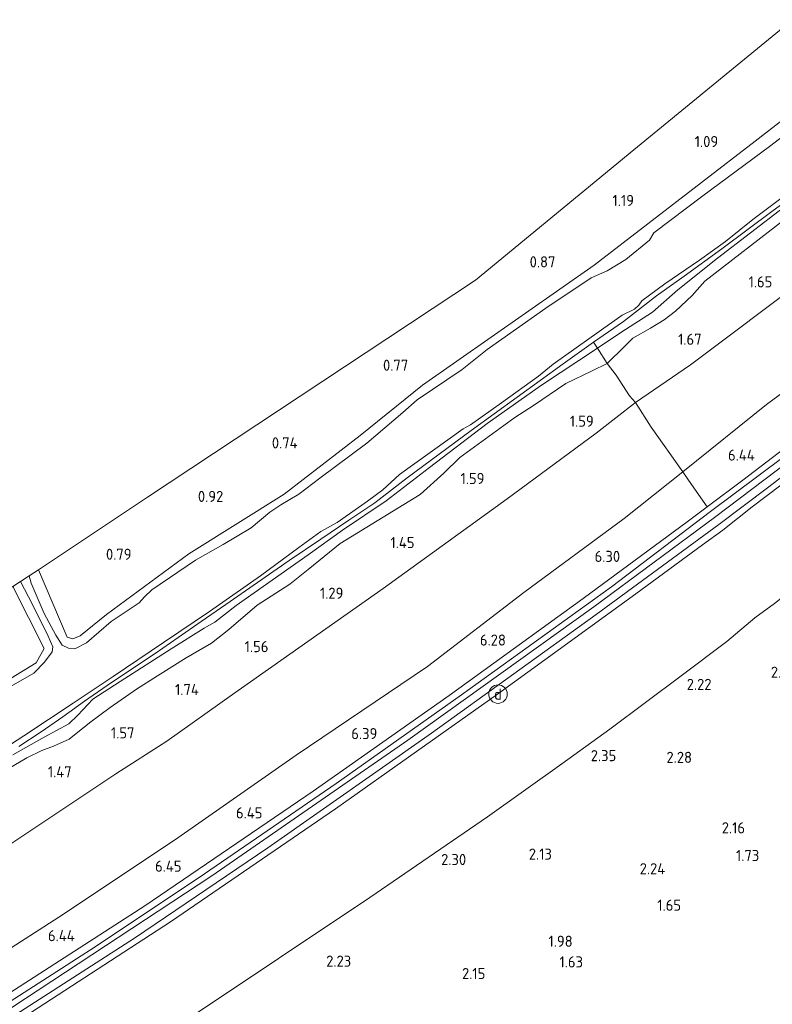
# Model space of a CAD drawing. Extents: x 130905 to 137824, y 412333 to 417928.
# Tile 129 of 256: x 132708 to 132830, y 414209 to 414368. Entities that reach past the tile are written whole.
import ezdxf
from ezdxf.enums import TextEntityAlignment as Align
from ezdxf.lldxf.tags import DXFTag

# ---------------------------------------------------------------- set-up
doc = ezdxf.new("R2010")
doc.units = 0
for name, color, linetype, lineweight in [('B-ME-GR-GRAS-GV', 60, 'Continuous', 13), ('B-ME-GW-TALUD_KRUIN-G', 90, 'Continuous', 18), ('B-ME-GW-TALUD_TEEN-G', 90, 'Continuous', 18), ('B-ME-IE-MEUBILAIR_DIJKPAAL-S', 7, 'Continuous', 25), ('B-ME-IE-TERREINAFSCHEIDING_DOORGANG-G', 210, 'Continuous', 18), ('B-ME-IE-TERREINAFSCHEIDING_KUNSTMATIG_HEKWERK-G', 20, 'IE-TERREINAFSCHEIDING-KUNSTMATIG', 18), ('B-ME-KG-GRENS_OPNAME-G', 210, 'KG-OPNAME', 18), ('B-ME-OG-WATER_SLOOT-G', 120, 'Continuous', 18), ('B-ME-OG-WATER_SLOOT-GV', 120, 'Continuous', 18), ('B-ME-VH-VERHARDING_ASFALT-GV', 252, 'Continuous', 18), ('B-ME-WH-WINTERBED-G', 150, 'WH-WINTERBED', 18), ('X-XX-AL-HOOGTELABEL-S', 7, 'Continuous', 25)]:
    doc.layers.add(name, color=color, linetype=linetype, lineweight=lineweight)
doc.styles.add('NLCS-ISO', font='NLCS-ISO.ttf')
doc.styles.add('NLCS-ISO-ANNOTATIVE-T18', font='NLCS-ISO.ttf', dxfattribs={"height": 1.8})
doc.styles.get("Standard").update_dxf_attribs({"font": 'arial.ttf'})
doc.linetypes.add('IE-TERREINAFSCHEIDING-KUNSTMATIG', pattern='A,4,[82,NLCS.SHX,S=0.75,R=90,X=0,Y=0],4,-2', length=10)
tags = doc.linetypes.add('KG-OPNAME', pattern='A,5.5,-2,["O",Standard,S=1.8,R=0,X=-0.5,Y=-0.9],-2,5.5,-2,[5,NLCS.SHX,S=0.75,R=0,X=0,Y=0],-2', length=19).pattern_tags.tags
tags[6] = DXFTag(74, 10)
tags = doc.linetypes.add('WH-WINTERBED', pattern='A,6,-3.5,["WB",Standard,S=1.8,R=0,X=-1.5,Y=-0.9],-3.5,6,-3.5,6,-3.5,6,-3.5,6,-3.5', length=51).pattern_tags.tags
tags[6] = DXFTag(74, 10)

# ---------------------------------------------------------------- blocks, each defined once
blk = doc.blocks.new('SAL-HOOGTELABEL-SO')
at = {"color": 0, "linetype": 'ByBlock', "lineweight": -2, "style": 'NLCS-ISO-ANNOTATIVE-T18'}
blk.add_attdef('HOOGTE', text='', height=1.8, dxfattribs=at).set_placement((2.79, 0), align=Align.RIGHT)
blk = doc.blocks.new('SIE-DIJKPAAL-SO')
at = {"color": 0, "linetype": 'ByBlock', "lineweight": 18}
blk.add_circle((0, 0), 1.5, dxfattribs=at)
at = {"color": 0, "linetype": 'ByBlock', "lineweight": 18, "style": 'NLCS-ISO'}
blk.add_text('d', height=1.8, dxfattribs=at).set_placement((0, 0), align=Align.MIDDLE_CENTER)

msp = doc.modelspace()

# ---------------------------------------------------------------- linework, layer by layer
at = {"layer": 'B-ME-GR-GRAS-GV'}
for points in [[(132718.232, 414268.227, 0.66), (132717.029, 414267.732, 0.648), (132716.124, 414267.999, 0.669), (132711.446, 414278.944, 0.779), (132729.151, 414290.681, 0.843), (132746.856, 414302.418, 0.907), (132764.561, 414314.155, 0.971), (132782.266, 414325.892, 1.035), (132807.974, 414346.989, 1.138), (132833.682, 414368.087, 1.24), (132840.818, 414358.629, 0.783), (132827.595, 414348.41, 0.679), (132801.54, 414328.277, 0.809), (132773.689, 414308.858, 0.669), (132763.619, 414300.686, 0.706), (132751.262, 414291.199, 0.679), (132735.84, 414281.536, 0.714), (132722.462, 414271.707, 0.785)], [(132805.827, 414317.377, 0.462), (132802.055, 414314.824, 0.45), (132801.406, 414315.839, 0.305), (132806.257, 414319.189, 0.271), (132811.641, 414323.332, 0.247), (132816.103, 414326.532, 0.241), (132822.201, 414330.972, 0.275), (132830.559, 414337.139, 0.37), (132834.02, 414339.687, 0.29), (132844.806, 414348.006, 0.335), (132847.43, 414349.718, 0.27), (132848.011, 414348.962, 0.462), (132843.416, 414344.655, 0.475), (132838.976, 414341.61, 0.487), (132834.326, 414339.001, 0.437), (132832.234, 414337.654, 0.462), (132821.513, 414329.461, 0.462), (132815.072, 414324.293, 0.462), (132810.965, 414320.674, 0.462)], [(132817.135, 414312.175, 1.712), (132808.228, 414306.052, 1.745), (132807.261, 414307.128, 1.617), (132805.086, 414310.469, 1.375), (132803.653, 414312.377, 1.197), (132806.451, 414315.097, 1.321), (132807.792, 414316.447, 1.298), (132810.677, 414318.084, 1.223), (132812.871, 414319.42, 1.23), (132814.726, 414320.837, 1.268), (132817.418, 414323.374, 1.298), (132819.441, 414325.701, 1.292), (132832.579, 414335.883, 1.346), (132836.337, 414337.722, 1.319), (132840.121, 414339.097, 1.224), (132842.586, 414340.477, 1.169), (132844.683, 414342.369, 1.194), (132846.754, 414344.718, 1.212), (132849.104, 414347.462, 1.16), (132854.146, 414340.667, 1.574), (132836.21, 414326.484, 1.689)], [(132829.452, 414305.73, 6.212), (132815.909, 414294.831, 6.241), (132810.764, 414302.064, 2.971), (132808.228, 414306.052, 1.745), (132817.135, 414312.175, 1.712), (132836.21, 414326.484, 1.689), (132854.146, 414340.667, 1.574), (132861.272, 414331.062, 6.02), (132844.655, 414316.885, 6.372)], [(132825.624, 414293.445, 6.352), (132819.856, 414289.113, 6.332), (132817.283, 414292.73, 6.396), (132815.909, 414294.831, 6.241), (132829.452, 414305.73, 6.212), (132844.655, 414316.885, 6.372), (132861.272, 414331.062, 6.02), (132865.788, 414324.975, 6.353), (132858.622, 414319.014, 6.422), (132844.627, 414308.004, 6.374)], [(132590.94, 414192.061, 0.704), (132589.55, 414191.863, 0.701), (132587.11, 414196.708, 0.755), (132588.94, 414197.734, 0.84), (132618.533, 414217.352, 0.826), (132648.126, 414236.969, 0.811), (132677.72, 414256.587, 0.797), (132707.313, 414276.205, 0.782), (132712.399, 414266.165, 0.548), (132711.09, 414263.866, 0.472), (132702.254, 414258.457, 0.529), (132683.202, 414246.583, 0.593), (132651.498, 414227.576, 0.733), (132619.623, 414208.598, 0.826), (132600.062, 414197.223, 0.755)]]:
    msp.add_polyline3d(points, close=True, dxfattribs=at)
for points in [[(132842.121, 414356.873, -0.173), (132829.917, 414347.543, -0.173), (132819.134, 414339.549, -0.173), (132811.211, 414333.546, -0.173), (132810.511, 414332.36, -0.173), (132806.662, 414329.205, -0.173), (132803.617, 414327.37, -0.173), (132801.05, 414326.245, -0.173), (132793.708, 414321.333, -0.173), (132784.174, 414314.625, -0.173), (132780.129, 414311.399, -0.173), (132772.828, 414306.499, -0.173), (132770.524, 414304.444, -0.173), (132764.653, 414299.477, -0.173), (132757.088, 414293.781, -0.173), (132753.646, 414291.189, -0.173), (132750.74, 414289.477, -0.173), (132748.98, 414288.262, -0.173), (132745.914, 414285.71, -0.173), (132741.412, 414283.03, -0.173), (132736.909, 414280.468, -0.173), (132729.825, 414275.696, -0.173), (132728.625, 414274.552, -0.173), (132727.757, 414273.597, -0.173), (132723.237, 414270.542, -0.173), (132719.258, 414267.069, -0.173), (132717.343, 414266.118, -0.173), (132716.308, 414266.213, -0.173), (132715.279, 414266.706, -0.173), (132714.277, 414268.314, -0.173), (132712.381, 414271.838, -0.173), (132710.289, 414276.765, -0.173), (132709.94, 414277.946, -0.173), (132711.446, 414278.944, 0.779), (132716.124, 414267.999, 0.669), (132717.029, 414267.732, 0.648), (132718.232, 414268.227, 0.66), (132722.462, 414271.707, 0.785), (132735.84, 414281.536, 0.714), (132751.262, 414291.199, 0.679), (132763.619, 414300.686, 0.706), (132773.689, 414308.858, 0.669), (132801.54, 414328.277, 0.809), (132827.595, 414348.41, 0.679), (132840.818, 414358.629, 0.783)], [(132702.866, 414248.011, -0.173), (132709.062, 414252.044, -0.173), (132717.098, 414257.302, -0.173), (132723.572, 414261.639, -0.173), (132731.703, 414267.169, -0.173), (132739.165, 414272.152, -0.173), (132747.437, 414277.976, -0.173), (132753.664, 414282.532, -0.173), (132757.22, 414285.123, -0.173), (132759.872, 414286.599, -0.173), (132764.784, 414290.069, -0.173), (132767.293, 414291.901, -0.173), (132769.971, 414294.379, -0.173), (132780.27, 414301.802, -0.173), (132781.475, 414302.411, -0.173), (132786.514, 414305.971, -0.173), (132792.521, 414310.337, -0.173), (132794.883, 414312.238, -0.173), (132806.078, 414320.207, -0.173), (132808.063, 414321.192, -0.173), (132808.755, 414321.808, -0.173), (132809.255, 414322.53, -0.173), (132812.973, 414325.255, -0.173), (132818.598, 414329.133, -0.173), (132822.798, 414332.147, -0.173), (132827.234, 414335.727, -0.173), (132832.011, 414339.245, -0.173)], [(132830.559, 414337.139, 0.37), (132822.201, 414330.972, 0.275), (132816.103, 414326.532, 0.241), (132811.641, 414323.332, 0.247), (132806.257, 414319.189, 0.271), (132801.406, 414315.839, 0.305), (132796.474, 414312.301, 0.26), (132781.568, 414301.479, 0.363), (132771.232, 414293.828, 0.32), (132765.956, 414289.806, 0.196), (132761.74, 414286.955, 0.276), (132757.201, 414283.893, 0.424), (132752.067, 414280.426, 0.171), (132741.844, 414273.309, 0.28), (132737.84, 414270.523, 0.122), (132730.35, 414265.345, 0.175), (132723.284, 414260.688, 0.374), (132718.896, 414257.626, 0.326), (132715.404, 414255.121, 0.156), (132711.885, 414252.683, 0.132), (132708.261, 414250.3, 0.285)], [(132832.579, 414335.883, 1.346), (132819.441, 414325.701, 1.292), (132817.418, 414323.374, 1.298), (132814.726, 414320.837, 1.268), (132812.871, 414319.42, 1.23), (132810.677, 414318.084, 1.223), (132807.792, 414316.447, 1.298), (132806.451, 414315.097, 1.321), (132803.653, 414312.377, 1.197), (132802.055, 414314.824, 0.45), (132805.827, 414317.377, 0.462), (132810.965, 414320.674, 0.462), (132815.072, 414324.293, 0.462), (132821.513, 414329.461, 0.462), (132832.234, 414337.654, 0.462)], [(132700.989, 414206.613, 6.375), (132728.72, 414224.476, 6.379), (132756.004, 414243.053, 6.309), (132778.007, 414258.577, 6.272), (132799.762, 414274.268, 6.326), (132816.576, 414286.69, 6.331), (132819.856, 414289.113, 6.332), (132825.624, 414293.445, 6.352), (132844.627, 414308.004, 6.374), (132858.622, 414319.014, 6.422), (132865.788, 414324.975, 6.353), (132866.408, 414324.14, 6.261), (132855.504, 414315.267, 6.348), (132836.343, 414300.32, 6.303), (132820.374, 414288.362, 6.307), (132804.308, 414276.189, 6.307), (132780.004, 414258.65, 6.257), (132759.698, 414244.311, 6.257), (132738.385, 414229.656, 6.27), (132720.665, 414217.807, 6.282), (132702.885, 414206.438, 6.245)], [(132701.54, 414202.842, 6.266), (132727.043, 414219.236, 6.301), (132748.635, 414233.86, 6.285), (132775.149, 414252.426, 6.233), (132801.875, 414271.661, 6.253), (132821.733, 414286.294, 6.276), (132829.622, 414292.211, 6.291), (132849.806, 414307.683, 6.323), (132867.858, 414322.186, 6.261), (132868.453, 414321.383, 6.264), (132855.392, 414310.849, 6.321), (132841.3, 414299.855, 6.324), (132827.154, 414289.147, 6.255), (132822.367, 414285.372, 6.288), (132819.097, 414282.966, 6.296), (132808.285, 414275.013, 6.324), (132785.852, 414258.792, 6.294), (132759.578, 414240.162, 6.291), (132732.884, 414221.876, 6.341), (132704.9, 414203.704, 6.294)], [(132708.261, 414250.3, 0.285), (132711.885, 414252.683, 0.132), (132715.404, 414255.121, 0.156), (132718.896, 414257.626, 0.326), (132723.284, 414260.688, 0.374), (132730.35, 414265.345, 0.175), (132737.84, 414270.523, 0.122), (132741.844, 414273.309, 0.28), (132752.067, 414280.426, 0.171), (132757.201, 414283.893, 0.424), (132761.74, 414286.955, 0.276), (132765.956, 414289.806, 0.196), (132771.232, 414293.828, 0.32), (132781.568, 414301.479, 0.363), (132796.474, 414312.301, 0.26), (132801.406, 414315.839, 0.305), (132802.055, 414314.824, 0.45), (132792.983, 414308.839, 0.35), (132784.193, 414302.623, 0.425), (132774.854, 414295.493, 0.437), (132767.84, 414290.105, 0.45), (132760.756, 414285.333, 0.437), (132755.153, 414281.36, 0.45), (132749.354, 414277.264, 0.475), (132743.498, 414273.169, 0.475), (132740.054, 414270.463, 0.287), (132738.331, 414269.463, 0.287), (132732.987, 414266.124, 0.287), (132724.688, 414260.823, 0.425), (132720.251, 414257.949, 0.412), (132717.833, 414255.342, 0.412), (132716.401, 414253.973, 0.412), (132712.372, 414251.777, 0.412), (132707.286, 414248.958, 0.412)], [(132707.286, 414248.958, 0.412), (132712.372, 414251.777, 0.412), (132716.401, 414253.973, 0.412), (132717.833, 414255.342, 0.412), (132720.251, 414257.949, 0.412), (132724.688, 414260.823, 0.425), (132732.987, 414266.124, 0.287), (132738.331, 414269.463, 0.287), (132740.054, 414270.463, 0.287), (132743.498, 414273.169, 0.475), (132749.354, 414277.264, 0.475), (132755.153, 414281.36, 0.45), (132760.756, 414285.333, 0.437), (132767.84, 414290.105, 0.45), (132774.854, 414295.493, 0.437), (132784.193, 414302.623, 0.425), (132792.983, 414308.839, 0.35), (132802.055, 414314.824, 0.45), (132803.653, 414312.377, 1.197), (132801.177, 414311.163, 1.288), (132796.923, 414309.147, 1.319), (132791.681, 414305.56, 1.256), (132788.691, 414303.588, 1.207), (132779.746, 414297.128, 1.076), (132777.151, 414294.576, 1.094), (132773.315, 414291.134, 1.041), (132760.376, 414283.169, 1.103), (132755.159, 414278.975, 1.146), (132752.207, 414276.619, 1.212), (132746.887, 414273.17, 1.296), (132742.309, 414269.26, 1.295), (132739.493, 414267.045, 1.313), (132735.382, 414264.68, 1.367), (132730.74, 414261.761, 1.412), (132727.325, 414259.57, 1.405), (132723.089, 414256.597, 1.343), (132719.713, 414254.109, 1.241), (132716.435, 414251.456, 1.189), (132713.888, 414250.341, 1.204), (132712.013, 414249.645, 1.247), (132709.566, 414248.451, 1.199), (132700.8, 414243.307, 1.143)], [(132700.8, 414243.307, 1.143), (132709.566, 414248.451, 1.199), (132712.013, 414249.645, 1.247), (132713.888, 414250.341, 1.204), (132716.435, 414251.456, 1.189), (132719.713, 414254.109, 1.241), (132723.089, 414256.597, 1.343), (132727.325, 414259.57, 1.405), (132730.74, 414261.761, 1.412), (132735.382, 414264.68, 1.367), (132739.493, 414267.045, 1.313), (132742.309, 414269.26, 1.295), (132746.887, 414273.17, 1.296), (132752.207, 414276.619, 1.212), (132755.159, 414278.975, 1.146), (132760.376, 414283.169, 1.103), (132773.315, 414291.134, 1.041), (132777.151, 414294.576, 1.094), (132779.746, 414297.128, 1.076), (132788.691, 414303.588, 1.207), (132791.681, 414305.56, 1.256), (132796.923, 414309.147, 1.319), (132801.177, 414311.163, 1.288), (132803.653, 414312.377, 1.197), (132805.086, 414310.469, 1.375), (132807.261, 414307.128, 1.617), (132808.228, 414306.052, 1.745), (132801.857, 414301.056, 1.695), (132787.434, 414290.451, 1.625), (132767.302, 414275.874, 1.395), (132742.898, 414258.74, 1.498), (132732.245, 414251.141, 1.684), (132723.998, 414245.872, 1.528), (132704.174, 414232.69, 1.548)], [(132704.174, 414232.69, 1.548), (132723.998, 414245.872, 1.528), (132732.245, 414251.141, 1.684), (132742.898, 414258.74, 1.498), (132767.302, 414275.874, 1.395), (132787.434, 414290.451, 1.625), (132801.857, 414301.056, 1.695), (132808.228, 414306.052, 1.745), (132810.764, 414302.064, 2.971), (132815.909, 414294.831, 6.241), (132806.403, 414287.256, 6.207), (132790.131, 414275.238, 6.012), (132774.509, 414263.277, 6.057), (132753.241, 414248.864, 6.188), (132734.028, 414235.47, 6.268), (132715.519, 414223.126, 6.26), (132694.396, 414209.547, 6.169)], [(132704.9, 414203.704, 6.294), (132732.884, 414221.876, 6.341), (132759.578, 414240.162, 6.291), (132785.852, 414258.792, 6.294), (132808.285, 414275.013, 6.324), (132819.097, 414282.966, 6.296), (132822.367, 414285.372, 6.288), (132827.154, 414289.147, 6.255), (132841.3, 414299.855, 6.324)], [(132694.396, 414209.547, 6.169), (132715.519, 414223.126, 6.26), (132734.028, 414235.47, 6.268), (132753.241, 414248.864, 6.188), (132774.509, 414263.277, 6.057), (132790.131, 414275.238, 6.012), (132806.403, 414287.256, 6.207), (132815.909, 414294.831, 6.241), (132817.283, 414292.73, 6.396), (132819.856, 414289.113, 6.332), (132816.576, 414286.69, 6.331), (132799.762, 414274.268, 6.326), (132778.007, 414258.577, 6.272), (132756.004, 414243.053, 6.309), (132728.72, 414224.476, 6.379), (132700.989, 414206.613, 6.375)], [(132702.254, 414258.457, 0.529), (132711.09, 414263.866, 0.472), (132712.399, 414266.165, 0.548), (132707.313, 414276.205, 0.782), (132708.573, 414277.04, -0.173), (132710.48, 414273.298, -0.173), (132713.029, 414268.19, -0.173), (132713.774, 414266.434, -0.173), (132713.707, 414265.657, -0.173), (132712.446, 414263.936, -0.173), (132710.696, 414262.163, -0.173), (132697.862, 414254.815, -0.173)], [(132830.747, 414273.472, 2.388), (132827.585, 414271.141, 2.399), (132823.004, 414267.284, 2.409), (132815.637, 414261.718, 2.352), (132804.069, 414253.117, 2.357), (132796.269, 414247.46, 2.504), (132784.229, 414238.867, 2.465), (132765.187, 414225.812, 2.466), (132735.739, 414206.158, 2.451)], [(132735.739, 414206.158, 2.451), (132765.187, 414225.812, 2.466), (132784.229, 414238.867, 2.465), (132796.269, 414247.46, 2.504), (132804.069, 414253.117, 2.357), (132815.637, 414261.718, 2.352), (132823.004, 414267.284, 2.409), (132827.585, 414271.141, 2.399), (132830.747, 414273.472, 2.388)]]:
    msp.add_polyline3d(points, dxfattribs=at)
at = {"layer": 'B-ME-GW-TALUD_KRUIN-G'}
for points in [[(132832.579, 414335.883, 1.346), (132819.441, 414325.701, 1.292), (132817.418, 414323.374, 1.298), (132814.726, 414320.837, 1.268), (132812.871, 414319.42, 1.23), (132810.677, 414318.084, 1.223), (132807.792, 414316.447, 1.298), (132806.451, 414315.097, 1.321), (132803.653, 414312.377, 1.197), (132801.177, 414311.163, 1.288), (132796.923, 414309.147, 1.319), (132791.681, 414305.56, 1.256), (132788.691, 414303.588, 1.207), (132779.746, 414297.128, 1.076), (132777.151, 414294.576, 1.094), (132773.315, 414291.134, 1.041), (132760.376, 414283.169, 1.103), (132755.159, 414278.975, 1.146), (132752.207, 414276.619, 1.212), (132746.887, 414273.17, 1.296), (132742.309, 414269.26, 1.295), (132739.493, 414267.045, 1.313), (132735.382, 414264.68, 1.367), (132730.74, 414261.761, 1.412), (132727.325, 414259.57, 1.405), (132723.089, 414256.597, 1.343), (132719.713, 414254.109, 1.241), (132716.435, 414251.456, 1.189), (132713.888, 414250.341, 1.204), (132712.013, 414249.645, 1.247), (132709.566, 414248.451, 1.199), (132700.8, 414243.307, 1.143)], [(132822.367, 414285.372, 6.288), (132827.154, 414289.147, 6.255), (132841.3, 414299.855, 6.324), (132855.392, 414310.849, 6.321), (132868.453, 414321.383, 6.264)], [(132844.655, 414316.885, 6.372), (132829.452, 414305.73, 6.212), (132815.909, 414294.831, 6.241), (132806.403, 414287.256, 6.207), (132790.131, 414275.238, 6.012), (132774.509, 414263.277, 6.057), (132753.241, 414248.864, 6.188), (132734.028, 414235.47, 6.268), (132715.519, 414223.126, 6.26), (132694.396, 414209.547, 6.169), (132681.138, 414200.491, 6.076), (132660.415, 414187.546, 5.944), (132637, 414173.688, 5.817), (132621.612, 414164.291, 5.886), (132596.571, 414150.171, 6.014), (132578.786, 414140.264, 6.256), (132566.029, 414133.337, 6.309), (132553.224, 414126.57, 6.348)], [(132819.097, 414282.966, 6.296), (132808.285, 414275.013, 6.324), (132785.852, 414258.792, 6.294), (132759.578, 414240.162, 6.291), (132732.884, 414221.876, 6.341), (132704.9, 414203.704, 6.294), (132674.474, 414185.053, 6.198), (132641.452, 414165.145, 6.054), (132613.213, 414148.802, 6.059), (132587.117, 414134.56, 6.198), (132558.206, 414119.314, 6.316)]]:
    msp.add_polyline3d(points, dxfattribs=at)
at = {"layer": 'B-ME-GW-TALUD_TEEN-G'}
for points in [[(132854.146, 414340.667, 1.574), (132836.21, 414326.484, 1.689), (132817.135, 414312.175, 1.712), (132808.228, 414306.052, 1.745), (132801.857, 414301.056, 1.695), (132787.434, 414290.451, 1.625), (132767.302, 414275.874, 1.395), (132742.898, 414258.74, 1.498), (132732.245, 414251.141, 1.684), (132723.998, 414245.872, 1.528), (132704.174, 414232.69, 1.548), (132682.403, 414219.015, 1.632), (132653.743, 414202.386, 1.73), (132631.273, 414189.226, 1.763), (132628.752, 414187.655, 1.845)], [(132832.234, 414337.654, 0.462), (132821.513, 414329.461, 0.462), (132815.072, 414324.293, 0.462), (132810.965, 414320.674, 0.462), (132805.827, 414317.377, 0.462), (132802.055, 414314.824, 0.45), (132792.983, 414308.839, 0.35), (132784.193, 414302.623, 0.425), (132774.854, 414295.493, 0.437), (132767.84, 414290.105, 0.45), (132760.756, 414285.333, 0.437), (132755.153, 414281.36, 0.45), (132749.354, 414277.264, 0.475), (132743.498, 414273.169, 0.475), (132740.054, 414270.463, 0.287), (132738.331, 414269.463, 0.287), (132732.987, 414266.124, 0.287), (132724.688, 414260.823, 0.425), (132720.251, 414257.949, 0.412), (132717.833, 414255.342, 0.412), (132716.401, 414253.973, 0.412), (132712.372, 414251.777, 0.412), (132707.286, 414248.958, 0.412)], [(132877.324, 414309.428, 2.359), (132868.548, 414303.083, 2.474), (132850.085, 414289.063, 2.517), (132838.586, 414279.691, 2.445), (132830.747, 414273.472, 2.388), (132827.585, 414271.141, 2.399), (132823.004, 414267.284, 2.409), (132815.637, 414261.718, 2.352), (132804.069, 414253.117, 2.357), (132796.269, 414247.46, 2.504), (132784.229, 414238.867, 2.465), (132765.187, 414225.812, 2.466), (132735.739, 414206.158, 2.451), (132713.24, 414191.746, 2.48), (132695.626, 414180.912, 2.496)]]:
    msp.add_polyline3d(points, dxfattribs=at)
at = {"layer": 'B-ME-IE-TERREINAFSCHEIDING_DOORGANG-G'}
for points in [[(132807.261, 414307.128, 1.617), (132805.086, 414310.469, 1.375)], [(132817.283, 414292.73, 6.396), (132819.856, 414289.113, 6.332)], [(132816.576, 414286.69, 6.331), (132819.856, 414289.113, 6.332)], [(132819.097, 414282.966, 6.296), (132822.367, 414285.372, 6.288)]]:
    msp.add_polyline3d(points, dxfattribs=at)
at = {"layer": 'B-ME-IE-TERREINAFSCHEIDING_KUNSTMATIG_HEKWERK-G'}
for points in [[(132865.788, 414324.975, 6.353), (132858.622, 414319.014, 6.422), (132844.627, 414308.004, 6.374), (132825.624, 414293.445, 6.352), (132819.856, 414289.113, 6.332)], [(132805.086, 414310.469, 1.375), (132803.653, 414312.377, 1.197), (132802.055, 414314.824, 0.45), (132801.406, 414315.839, 0.305)], [(132807.261, 414307.128, 1.617), (132808.228, 414306.052, 1.745), (132810.764, 414302.064, 2.971), (132815.909, 414294.831, 6.241), (132817.283, 414292.73, 6.396)], [(132816.576, 414286.69, 6.331), (132799.762, 414274.268, 6.326), (132778.007, 414258.577, 6.272), (132756.004, 414243.053, 6.309), (132728.72, 414224.476, 6.379), (132700.989, 414206.613, 6.375), (132673.025, 414189.405, 6.27), (132644.599, 414172.059, 6.159), (132639.377, 414168.896, 6.161), (132615.913, 414155.498, 6.15), (132589.641, 414140.776, 6.26), (132560.137, 414125.355, 6.4), (132555.678, 414123.021, 6.414)]]:
    msp.add_polyline3d(points, dxfattribs=at)
at = {"layer": 'B-ME-KG-GRENS_OPNAME-G'}
msp.add_polyline3d([(132833.682, 414368.087, 1.24), (132807.974, 414346.989, 1.138), (132782.266, 414325.892, 1.035), (132764.561, 414314.155, 0.971), (132746.856, 414302.418, 0.907), (132729.151, 414290.681, 0.843), (132711.446, 414278.944, 0.779), (132709.94, 414277.946, -0.173), (132708.573, 414277.04, -0.173), (132707.313, 414276.205, 0.782), (132677.72, 414256.587, 0.797), (132648.126, 414236.969, 0.811), (132618.533, 414217.352, 0.826), (132588.94, 414197.734, 0.84), (132587.11, 414196.708, 0.755), (132585.912, 414196.036, -0.173), (132584.744, 414195.381, -0.173), (132583.647, 414194.766, 0.624), (132552.589, 414177.352, 0.779), (132546.67, 414174.034, -0.173), (132527.888, 414163.502, -0.173)], dxfattribs=at)
at = {"layer": 'B-ME-OG-WATER_SLOOT-G'}
for points in [[(132840.818, 414358.629, 0.783), (132827.595, 414348.41, 0.679), (132801.54, 414328.277, 0.809), (132773.689, 414308.858, 0.669), (132763.619, 414300.686, 0.706), (132751.262, 414291.199, 0.679), (132735.84, 414281.536, 0.714), (132722.462, 414271.707, 0.785), (132718.232, 414268.227, 0.66), (132717.029, 414267.732, 0.648), (132716.124, 414267.999, 0.669), (132711.446, 414278.944, 0.779)], [(132847.43, 414349.718, 0.27), (132844.806, 414348.006, 0.335), (132834.02, 414339.687, 0.29), (132830.559, 414337.139, 0.37), (132822.201, 414330.972, 0.275), (132816.103, 414326.532, 0.241), (132811.641, 414323.332, 0.247), (132806.257, 414319.189, 0.271), (132801.406, 414315.839, 0.305), (132796.474, 414312.301, 0.26), (132781.568, 414301.479, 0.363), (132771.232, 414293.828, 0.32), (132765.956, 414289.806, 0.196), (132761.74, 414286.955, 0.276), (132757.201, 414283.893, 0.424), (132752.067, 414280.426, 0.171), (132741.844, 414273.309, 0.28), (132737.84, 414270.523, 0.122), (132730.35, 414265.345, 0.175), (132723.284, 414260.688, 0.374), (132718.896, 414257.626, 0.326), (132715.404, 414255.121, 0.156), (132711.885, 414252.683, 0.132), (132708.261, 414250.3, 0.285)], [(132587.11, 414196.708, 0.755), (132589.55, 414191.863, 0.701), (132590.94, 414192.061, 0.704), (132600.062, 414197.223, 0.755), (132619.623, 414208.598, 0.826), (132651.498, 414227.576, 0.733), (132683.202, 414246.583, 0.593), (132702.254, 414258.457, 0.529), (132711.09, 414263.866, 0.472), (132712.399, 414266.165, 0.548), (132707.313, 414276.205, 0.782)]]:
    msp.add_polyline3d(points, dxfattribs=at)
at = {"layer": 'B-ME-OG-WATER_SLOOT-GV'}
for points in [[(132697.862, 414254.815, -0.173), (132710.696, 414262.163, -0.173), (132712.446, 414263.936, -0.173), (132713.707, 414265.657, -0.173), (132713.774, 414266.434, -0.173), (132713.029, 414268.19, -0.173), (132710.48, 414273.298, -0.173), (132708.573, 414277.04, -0.173), (132709.94, 414277.946, -0.173), (132710.289, 414276.765, -0.173), (132712.381, 414271.838, -0.173), (132714.277, 414268.314, -0.173), (132715.279, 414266.706, -0.173), (132716.308, 414266.213, -0.173), (132717.343, 414266.118, -0.173), (132719.258, 414267.069, -0.173), (132723.237, 414270.542, -0.173), (132727.757, 414273.597, -0.173), (132728.625, 414274.552, -0.173), (132729.825, 414275.696, -0.173), (132736.909, 414280.468, -0.173), (132741.412, 414283.03, -0.173), (132745.914, 414285.71, -0.173), (132748.98, 414288.262, -0.173), (132750.74, 414289.477, -0.173), (132753.646, 414291.189, -0.173), (132757.088, 414293.781, -0.173), (132764.653, 414299.477, -0.173), (132770.524, 414304.444, -0.173), (132772.828, 414306.499, -0.173), (132780.129, 414311.399, -0.173), (132784.174, 414314.625, -0.173), (132793.708, 414321.333, -0.173), (132801.05, 414326.245, -0.173), (132803.617, 414327.37, -0.173), (132806.662, 414329.205, -0.173), (132810.511, 414332.36, -0.173), (132811.211, 414333.546, -0.173), (132819.134, 414339.549, -0.173), (132829.917, 414347.543, -0.173), (132842.121, 414356.873, -0.173)], [(132832.011, 414339.245, -0.173), (132827.234, 414335.727, -0.173), (132822.798, 414332.147, -0.173), (132818.598, 414329.133, -0.173), (132812.973, 414325.255, -0.173), (132809.255, 414322.53, -0.173), (132808.755, 414321.808, -0.173), (132808.063, 414321.192, -0.173), (132806.078, 414320.207, -0.173), (132794.883, 414312.238, -0.173), (132792.521, 414310.337, -0.173), (132786.514, 414305.971, -0.173), (132781.475, 414302.411, -0.173), (132780.27, 414301.802, -0.173), (132769.971, 414294.379, -0.173), (132767.293, 414291.901, -0.173), (132764.784, 414290.069, -0.173), (132759.872, 414286.599, -0.173), (132757.22, 414285.123, -0.173), (132753.664, 414282.532, -0.173), (132747.437, 414277.976, -0.173), (132739.165, 414272.152, -0.173), (132731.703, 414267.169, -0.173), (132723.572, 414261.639, -0.173), (132717.098, 414257.302, -0.173), (132709.062, 414252.044, -0.173), (132702.866, 414248.011, -0.173)]]:
    msp.add_polyline3d(points, dxfattribs=at)
at = {"layer": 'B-ME-VH-VERHARDING_ASFALT-GV'}
msp.add_polyline3d([(132702.885, 414206.438, 6.245), (132720.665, 414217.807, 6.282), (132738.385, 414229.656, 6.27), (132759.698, 414244.311, 6.257), (132780.004, 414258.65, 6.257), (132804.308, 414276.189, 6.307), (132820.374, 414288.362, 6.307), (132836.343, 414300.32, 6.303), (132855.504, 414315.267, 6.348), (132866.408, 414324.14, 6.261), (132867.025, 414323.308, 6.287), (132867.858, 414322.186, 6.261), (132849.806, 414307.683, 6.323), (132829.622, 414292.211, 6.291), (132821.733, 414286.294, 6.276), (132801.875, 414271.661, 6.253), (132775.149, 414252.426, 6.233), (132748.635, 414233.86, 6.285), (132727.043, 414219.236, 6.301), (132701.54, 414202.842, 6.266)], dxfattribs=at)
at = {"layer": 'B-ME-WH-WINTERBED-G'}
msp.add_polyline3d([(132867.025, 414323.308, 6.287), (132846.974, 414307.199, 6.333), (132835.211, 414298.134, 6.313), (132821.016, 414287.385, 6.292), (132801.47, 414272.939, 6.249), (132771.311, 414251.328, 6.24), (132739.558, 414229.35, 6.347), (132707.131, 414208.011, 6.311), (132689.602, 414197.218, 6.251), (132672.073, 414186.426, 6.191), (132640.386, 414167.216, 6.083), (132622.993, 414157.287, 6.102), (132605.601, 414147.359, 6.121), (132577.537, 414132.217, 6.236), (132556.847, 414121.325, 6.299)], dxfattribs=at)

# ---------------------------------------------------------------- block references
at = {"layer": 'B-ME-IE-MEUBILAIR_DIJKPAAL-S'}
msp.add_blockref('SIE-DIJKPAAL-SO', (132785.947, 414258.783, 6.17), dxfattribs=at)
at = {"layer": 'X-XX-AL-HOOGTELABEL-S'}
for p, values in [((132818.839, 414347.441, 1.09), {'HOOGTE': '1.09'}), ((132805.191, 414337.891, 1.186), {'HOOGTE': '1.19'}), ((132792.457, 414327.94, 0.865), {'HOOGTE': '0.87'}), ((132827.606, 414324.698, 1.648), {'HOOGTE': '1.65'}), ((132816.144, 414315.39, 1.665), {'HOOGTE': '1.67'}), ((132768.597, 414311.181, 0.765), {'HOOGTE': '0.77'}), ((132798.667, 414302.114, 1.589), {'HOOGTE': '1.59'}), ((132750.669, 414298.601, 0.744), {'HOOGTE': '0.74'}), ((132824.759, 414296.626, 6.442), {'HOOGTE': '6.44'}), ((132780.949, 414292.828, 1.59), {'HOOGTE': '1.59'}), ((132738.628, 414289.918, 0.923), {'HOOGTE': '0.92'}), ((132769.621, 414282.443, 1.448), {'HOOGTE': '1.45'}), ((132723.757, 414280.546, 0.79), {'HOOGTE': '0.79'}), ((132802.941, 414280.201, 6.304), {'HOOGTE': '6.30'}), ((132758.087, 414274.233, 1.29), {'HOOGTE': '1.29'}), ((132784.432, 414266.643, 6.279), {'HOOGTE': '6.28'}), ((132745.952, 414265.578, 1.56), {'HOOGTE': '1.56'}), ((132831.11, 414261.431, 2.173), {'HOOGTE': '2.17'}), ((132817.757, 414259.46, 2.223), {'HOOGTE': '2.22'}), ((132734.666, 414258.626, 1.74), {'HOOGTE': '1.74'}), ((132724.226, 414251.6, 1.573), {'HOOGTE': '1.57'}), ((132763.589, 414251.479, 6.392), {'HOOGTE': '6.39'}), ((132802.316, 414247.909, 2.349), {'HOOGTE': '2.35'}), ((132814.595, 414247.634, 2.279), {'HOOGTE': '2.28'}), ((132714.049, 414245.295, 1.465), {'HOOGTE': '1.47'}), ((132744.967, 414238.628, 6.454), {'HOOGTE': '6.45'}), ((132823.192, 414236.211, 2.162), {'HOOGTE': '2.16'}), ((132777.989, 414231.075, 2.298), {'HOOGTE': '2.30'}), ((132791.887, 414231.951, 2.127), {'HOOGTE': '2.13'}), ((132825.496, 414231.725, 1.725), {'HOOGTE': '1.73'}), ((132731.858, 414229.993, 6.454), {'HOOGTE': '6.45'}), ((132810.253, 414229.584, 2.236), {'HOOGTE': '2.24'}), ((132812.821, 414223.67, 1.648), {'HOOGTE': '1.65'}), ((132714.543, 414218.728, 6.442), {'HOOGTE': '6.44'}), ((132795.254, 414217.826, 1.975), {'HOOGTE': '1.98'}), ((132759.361, 414214.6, 2.228), {'HOOGTE': '2.23'}), ((132796.925, 414214.476, 1.625), {'HOOGTE': '1.63'}), ((132781.104, 414212.592, 2.148), {'HOOGTE': '2.15'})]:
    msp.add_blockref('SAL-HOOGTELABEL-SO', p, dxfattribs=at).add_auto_attribs(values)

doc.saveas('drawing.dxf')
